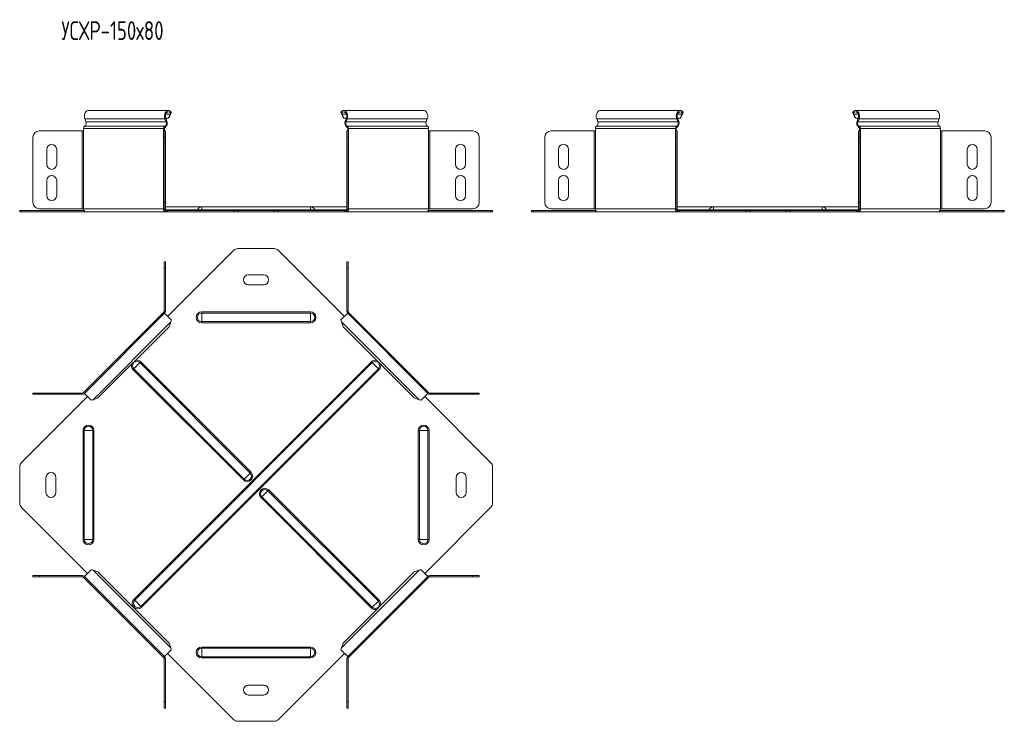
# Model space of a CAD drawing. Header units: millimetres. Extents: x -229 to 1462, y -7545 to 292.
# Tile 6 of 8: x -190 to 597, y -1309 to -748. Entities that reach past the tile are written whole.
import ezdxf

# ---------------------------------------------------------------- set-up
doc = ezdxf.new("R2010")
doc.units = ezdxf.units.MM
doc.styles.add('SLDTEXTSTYLE3', font='TXT', dxfattribs={"width": 0.7, "bigfont": 'bigfont'})

msp = doc.modelspace()

# ---------------------------------------------------------------- linework, layer by layer
at = {"color": 7, "linetype": 'Continuous', "lineweight": 15}
for p, q in [((-71.53, -820.54), (-135.56, -820.54)), ((-70.27, -823.39), (-71.65, -826.66)), ((-71.03, -826.19), (-71.65, -826.66)), ((-69.64, -822.92), (-71.03, -826.19)), ((-70.27, -823.39), (-69.64, -822.92)), ((-69.35, -821.77), (-69.83, -822.49)), ((66.39, -821.77), (66.87, -822.49)), ((67.31, -823.39), (66.68, -822.92)), ((68.07, -826.19), (66.68, -822.92)), ((68.69, -826.66), (67.31, -823.39)), ((68.69, -826.66), (68.07, -826.19)), ((132.6, -820.54), (68.57, -820.54)), ((337.69, -820.54), (273.65, -820.54)), ((337.57, -826.66), (338.95, -823.39)), ((337.57, -826.66), (338.19, -826.19)), ((338.19, -826.19), (339.58, -822.92)), ((338.95, -823.39), (339.58, -822.92)), ((339.87, -821.77), (339.38, -822.49)), ((475.61, -821.77), (476.09, -822.49)), ((476.52, -823.39), (475.9, -822.92)), ((477.28, -826.19), (475.9, -822.92)), ((477.91, -826.66), (476.52, -823.39)), ((477.91, -826.66), (477.28, -826.19)), ((541.82, -820.54), (477.79, -820.54)), ((-138.37, -827.16), (-137.47, -829.54)), ((-73.44, -829.54), (-74.34, -827.16)), ((-71.65, -826.66), (-73.73, -826.66)), ((-72.82, -829.07), (-73.71, -826.69)), ((70.76, -826.66), (68.69, -826.66)), ((70.75, -826.69), (69.86, -829.07)), ((71.38, -827.16), (70.48, -829.54)), ((134.51, -829.54), (135.41, -827.16)), ((271.75, -829.54), (270.85, -827.16)), ((334.88, -827.16), (335.78, -829.54)), ((335.49, -826.66), (337.57, -826.66)), ((335.5, -826.69), (336.4, -829.07)), ((479.98, -826.66), (477.91, -826.66)), ((479.97, -826.69), (479.07, -829.07)), ((480.6, -827.16), (479.7, -829.54)), ((543.73, -829.54), (544.63, -827.16)), ((-179.89, -894.04), (-179.89, -841.85)), ((-174.89, -836.85), (-140.51, -836.85)), ((-140.51, -836.85), (-139.45, -836.85)), ((-139.45, -834.85), (-139.45, -836.85)), ((-75.42, -836.85), (-75.42, -834.85)), ((-75.42, -836.85), (-74.98, -836.85)), ((-74.98, -841.85), (-74.98, -836.85)), ((-74.98, -836.85), (-73.98, -836.85)), ((-74.98, -841.85), (-74.98, -894.04)), ((-74.71, -836.85), (-74.71, -834.85)), ((-73.98, -836.85), (-73.98, -841.85)), ((-73.98, -841.85), (-73.98, -894.04)), ((71.02, -836.85), (72.02, -836.85)), ((71.02, -841.85), (71.02, -836.85)), ((71.02, -894.04), (71.02, -841.85)), ((71.75, -834.85), (71.75, -836.85)), ((72.02, -836.85), (72.02, -841.85)), ((72.02, -836.85), (72.46, -836.85)), ((72.02, -894.04), (72.02, -841.85)), ((72.46, -834.85), (72.46, -836.85)), ((136.49, -836.85), (136.49, -834.85)), ((136.49, -836.85), (137.55, -836.85)), ((137.55, -836.85), (171.93, -836.85)), ((176.93, -841.85), (176.93, -894.04)), ((229.33, -841.85), (229.33, -894.04)), ((268.71, -836.85), (234.33, -836.85)), ((269.77, -836.85), (268.71, -836.85)), ((269.77, -836.85), (269.77, -834.85)), ((333.8, -834.85), (333.8, -836.85)), ((334.24, -836.85), (333.8, -836.85)), ((335.24, -836.85), (334.24, -836.85)), ((334.24, -836.85), (334.24, -841.85)), ((334.24, -894.04), (334.24, -841.85)), ((334.51, -834.85), (334.51, -836.85)), ((335.24, -841.85), (335.24, -836.85)), ((335.24, -894.04), (335.24, -841.85)), ((480.24, -836.85), (481.24, -836.85)), ((480.24, -841.85), (480.24, -836.85)), ((480.24, -894.04), (480.24, -841.85)), ((480.97, -834.85), (480.97, -836.85)), ((481.24, -836.85), (481.24, -841.85)), ((481.24, -836.85), (481.68, -836.85)), ((481.24, -894.04), (481.24, -841.85)), ((481.68, -834.85), (481.68, -836.85)), ((545.71, -836.85), (545.71, -834.85)), ((545.71, -836.85), (546.77, -836.85)), ((546.77, -836.85), (581.15, -836.85)), ((586.15, -841.85), (586.15, -894.04)), ((-168.89, -851.54), (-168.89, -863.54)), ((-160.89, -863.54), (-160.89, -851.54)), ((157.93, -851.54), (157.93, -863.54)), ((165.93, -863.54), (165.93, -851.54)), ((240.33, -863.54), (240.33, -851.54)), ((248.33, -851.54), (248.33, -863.54)), ((567.15, -851.54), (567.15, -863.54)), ((575.15, -863.54), (575.15, -851.54)), ((-168.89, -876.54), (-168.89, -888.54)), ((-160.89, -888.54), (-160.89, -876.54)), ((157.93, -876.54), (157.93, -888.54)), ((165.93, -888.54), (165.93, -876.54)), ((240.33, -888.54), (240.33, -876.54)), ((248.33, -876.54), (248.33, -888.54)), ((567.15, -876.54), (567.15, -888.54)), ((575.15, -888.54), (575.15, -876.54)), ((-74.98, -899.04), (-74.98, -894.04)), ((-73.98, -894.04), (-73.98, -899.04)), ((71.02, -899.04), (71.02, -894.04)), ((72.02, -894.04), (72.02, -899.04)), ((334.24, -894.04), (334.24, -899.04)), ((335.24, -899.04), (335.24, -894.04)), ((480.24, -899.04), (480.24, -894.04)), ((481.24, -894.04), (481.24, -899.04)), ((-190.48, -901.54), (-190.48, -900.54)), ((-190.48, -900.54), (-189.02, -900.54)), ((-189.02, -901.54), (-190.48, -901.54)), ((-189.02, -900.54), (-139.1, -900.54)), ((-189.02, -901.54), (-137.68, -901.54)), ((-140.51, -899.04), (-174.89, -899.04)), ((-139.45, -899.04), (-140.51, -899.04)), ((-137.68, -901.54), (-73.65, -901.54)), ((-74.98, -899.04), (-75.42, -899.04)), ((-73.98, -899.04), (-74.98, -899.04)), ((-44.98, -897.54), (-73.98, -897.54)), ((-73.65, -900.54), (-72.24, -900.54)), ((-73.65, -901.54), (-72.24, -901.54)), ((-72.24, -900.54), (-72.24, -901.54)), ((-72.24, -900.54), (-19.49, -900.54)), ((-72.24, -901.54), (-19.49, -901.54)), ((42.02, -897.54), (-44.98, -897.54)), ((-19.49, -900.54), (-15.96, -900.54)), ((-15.96, -901.54), (-19.49, -901.54)), ((-15.96, -900.54), (13, -900.54)), ((-15.96, -901.54), (13, -901.54)), ((13, -900.54), (16.53, -900.54)), ((16.53, -901.54), (13, -901.54)), ((16.53, -900.54), (69.28, -900.54)), ((16.53, -901.54), (69.28, -901.54)), ((71.02, -897.54), (42.02, -897.54)), ((69.28, -900.54), (69.28, -901.54)), ((69.28, -900.54), (70.69, -900.54)), ((69.28, -901.54), (70.69, -901.54)), ((70.69, -901.54), (134.72, -901.54)), ((72.02, -899.04), (71.02, -899.04)), ((72.46, -899.04), (72.02, -899.04)), ((134.72, -901.54), (186.06, -901.54)), ((136.14, -900.54), (186.06, -900.54)), ((137.55, -899.04), (136.49, -899.04)), ((171.93, -899.04), (137.55, -899.04)), ((186.06, -900.54), (187.52, -900.54)), ((187.52, -901.54), (186.06, -901.54)), ((187.52, -900.54), (187.52, -901.54)), ((218.74, -900.54), (218.74, -901.54)), ((220.2, -900.54), (218.74, -900.54)), ((218.74, -901.54), (220.2, -901.54)), ((270.12, -900.54), (220.2, -900.54)), ((271.53, -901.54), (220.2, -901.54)), ((234.33, -899.04), (268.71, -899.04)), ((268.71, -899.04), (269.77, -899.04)), ((335.57, -901.54), (271.53, -901.54)), ((333.8, -899.04), (334.24, -899.04)), ((334.24, -899.04), (335.24, -899.04)), ((364.24, -897.54), (335.24, -897.54)), ((336.98, -900.54), (335.57, -900.54)), ((336.98, -901.54), (335.57, -901.54)), ((336.98, -900.54), (336.98, -901.54)), ((389.73, -900.54), (336.98, -900.54)), ((389.73, -901.54), (336.98, -901.54)), ((451.24, -897.54), (364.24, -897.54)), ((393.26, -900.54), (389.73, -900.54)), ((389.73, -901.54), (393.26, -901.54)), ((393.26, -900.54), (422.21, -900.54)), ((393.26, -901.54), (422.21, -901.54)), ((422.21, -900.54), (425.75, -900.54)), ((425.75, -901.54), (422.21, -901.54)), ((425.75, -900.54), (478.5, -900.54)), ((425.75, -901.54), (478.5, -901.54)), ((480.24, -897.54), (451.24, -897.54)), ((478.5, -900.54), (478.5, -901.54)), ((478.5, -900.54), (479.91, -900.54)), ((478.5, -901.54), (479.91, -901.54)), ((479.91, -901.54), (543.94, -901.54)), ((481.24, -899.04), (480.24, -899.04)), ((481.68, -899.04), (481.24, -899.04)), ((543.94, -901.54), (595.27, -901.54)), ((545.36, -900.54), (595.27, -900.54)), ((546.77, -899.04), (545.71, -899.04)), ((581.15, -899.04), (546.77, -899.04)), ((595.27, -900.54), (596.74, -900.54)), ((596.74, -901.54), (595.27, -901.54)), ((596.74, -900.54), (596.74, -901.54)), ((-72.24, -985.1), (-19.49, -932.35)), ((-15.96, -930.89), (13, -930.89)), ((16.53, -932.35), (69.28, -985.1)), ((-74.98, -941.48), (-74.98, -946.48)), ((-73.98, -941.48), (-74.98, -941.48)), ((-73.98, -946.48), (-73.98, -941.48)), ((72.02, -941.48), (71.02, -941.48)), ((71.02, -941.48), (71.02, -946.48)), ((72.02, -946.48), (72.02, -941.48)), ((-74.98, -980.86), (-74.98, -946.48)), ((-73.98, -980.86), (-73.98, -946.48)), ((4.52, -951.89), (-7.48, -951.89)), ((71.02, -946.48), (71.02, -980.86)), ((72.02, -946.48), (72.02, -980.86)), ((-7.48, -959.89), (4.52, -959.89)), ((-75.42, -981.92), (-139.45, -1045.95)), ((-74.71, -982.62), (-138.75, -1046.66)), ((-74.71, -982.62), (-75.42, -981.92)), ((-69.35, -987.99), (-74.71, -982.62)), ((71.75, -982.62), (66.39, -987.99)), ((72.46, -981.92), (71.54, -982.83)), ((135.78, -1046.66), (71.75, -982.62)), ((136.49, -1045.95), (72.46, -981.92)), ((-69.64, -989.53), (-71.03, -993.38)), ((68.07, -993.38), (66.68, -989.53)), ((-71.03, -993.38), (-127.99, -1050.34)), ((125.03, -1050.34), (68.07, -993.38)), ((-179.89, -1046.39), (-179.89, -1047.39)), ((-174.89, -1046.39), (-179.89, -1046.39)), ((-174.89, -1046.39), (-140.51, -1046.39)), ((-139.45, -1045.95), (-138.54, -1046.87)), ((-138.75, -1046.66), (-133.38, -1052.02)), ((130.42, -1052.02), (135.78, -1046.66)), ((135.78, -1046.66), (136.49, -1045.95)), ((137.55, -1046.39), (171.93, -1046.39)), ((176.93, -1046.39), (171.93, -1046.39)), ((176.93, -1047.39), (176.93, -1046.39)), ((-189.02, -1101.88), (-136.27, -1049.13)), ((-179.89, -1047.39), (-174.89, -1047.39)), ((-174.89, -1047.39), (-140.51, -1047.39)), ((-127.99, -1050.34), (-131.84, -1051.73)), ((128.88, -1051.73), (125.03, -1050.34)), ((133.31, -1049.13), (186.06, -1101.88)), ((137.55, -1047.39), (171.93, -1047.39)), ((171.93, -1047.39), (176.93, -1047.39)), ((-190.48, -1105.41), (-190.48, -1134.36)), ((187.52, -1134.36), (187.52, -1105.41)), ((-169.48, -1113.89), (-169.48, -1125.89)), ((-161.48, -1125.89), (-161.48, -1113.89)), ((158.52, -1113.89), (158.52, -1125.89)), ((166.52, -1125.89), (166.52, -1113.89)), ((-189.02, -1137.9), (-136.27, -1190.65)), ((133.31, -1190.65), (186.06, -1137.9)), ((-138.75, -1193.12), (-133.38, -1187.76)), ((-127.99, -1189.44), (-131.84, -1188.05)), ((128.88, -1188.05), (125.03, -1189.44)), ((130.42, -1187.76), (135.78, -1193.12)), ((-179.89, -1193.39), (-179.89, -1192.39)), ((-179.89, -1192.39), (-174.89, -1192.39)), ((-174.89, -1193.39), (-179.89, -1193.39)), ((-174.89, -1192.39), (-140.51, -1192.39)), ((-174.89, -1193.39), (-140.51, -1193.39)), ((-139.45, -1193.83), (-138.54, -1192.91)), ((-75.42, -1257.86), (-139.45, -1193.83)), ((-138.75, -1193.12), (-74.71, -1257.15)), ((-71.03, -1246.4), (-127.99, -1189.44)), ((125.03, -1189.44), (68.07, -1246.4)), ((71.75, -1257.15), (135.78, -1193.12)), ((136.49, -1193.83), (72.46, -1257.86)), ((135.78, -1193.12), (136.49, -1193.83)), ((137.55, -1192.39), (171.93, -1192.39)), ((137.55, -1193.39), (171.93, -1193.39)), ((171.93, -1192.39), (176.93, -1192.39)), ((176.93, -1193.39), (171.93, -1193.39)), ((176.93, -1192.39), (176.93, -1193.39)), ((-69.64, -1250.24), (-71.03, -1246.4)), ((68.07, -1246.4), (66.68, -1250.24)), ((-74.71, -1257.15), (-75.42, -1257.86)), ((-74.98, -1258.92), (-74.98, -1293.3)), ((-69.35, -1251.79), (-74.71, -1257.15)), ((-73.98, -1258.92), (-73.98, -1293.3)), ((-72.24, -1254.68), (-19.49, -1307.42)), ((16.53, -1307.42), (69.28, -1254.68)), ((71.75, -1257.15), (66.39, -1251.79)), ((71.02, -1293.3), (71.02, -1258.92)), ((72.46, -1257.86), (71.54, -1256.94)), ((72.02, -1293.3), (72.02, -1258.92)), ((4.52, -1279.89), (-7.48, -1279.89)), ((-7.48, -1287.89), (4.52, -1287.89)), ((-74.98, -1298.3), (-74.98, -1293.3)), ((-73.98, -1298.3), (-74.98, -1298.3)), ((-73.98, -1293.3), (-73.98, -1298.3)), ((71.02, -1298.3), (71.02, -1293.3)), ((72.02, -1298.3), (71.02, -1298.3)), ((72.02, -1293.3), (72.02, -1298.3)), ((-15.96, -1308.89), (13, -1308.89))]:
    msp.add_line(p, q, dxfattribs=at)
at = {"color": 7, "linetype": 'Continuous', "lineweight": 0}
for p, q in [((-70.27, -823.39), (-73.71, -823.39)), ((70.75, -823.39), (67.31, -823.39)), ((335.5, -823.39), (338.95, -823.39)), ((479.97, -823.39), (476.52, -823.39)), ((-74.5, -833.12), (-138.54, -833.12)), ((-74.34, -827.16), (-138.37, -827.16)), ((-73.44, -829.54), (-137.47, -829.54)), ((-74.5, -833.12), (-74.31, -834.08)), ((-74.34, -827.16), (-73.71, -826.69)), ((-73.44, -829.54), (-72.82, -829.07)), ((70.48, -829.54), (69.86, -829.07)), ((134.51, -829.54), (70.48, -829.54)), ((71.38, -827.16), (70.75, -826.69)), ((71.54, -833.12), (71.34, -834.08)), ((135.41, -827.16), (71.38, -827.16)), ((135.58, -833.12), (71.54, -833.12)), ((270.68, -833.12), (334.71, -833.12)), ((270.85, -827.16), (334.88, -827.16)), ((271.75, -829.54), (335.78, -829.54)), ((334.71, -833.12), (334.91, -834.08)), ((334.88, -827.16), (335.5, -826.69)), ((335.78, -829.54), (336.4, -829.07)), ((479.7, -829.54), (479.07, -829.07)), ((543.73, -829.54), (479.7, -829.54)), ((480.6, -827.16), (479.97, -826.69)), ((480.76, -833.12), (480.56, -834.08)), ((544.63, -827.16), (480.6, -827.16)), ((544.79, -833.12), (480.76, -833.12)), ((-140.51, -836.85), (-140.51, -899.04)), ((-75.42, -834.85), (-139.45, -834.85)), ((-139.45, -899.04), (-139.45, -836.85)), ((-75.42, -834.85), (-74.71, -834.85)), ((-75.42, -899.04), (-75.42, -836.85)), ((-73.98, -841.85), (-74.98, -841.85)), ((72.02, -841.85), (71.02, -841.85)), ((72.46, -834.85), (71.75, -834.85)), ((136.49, -834.85), (72.46, -834.85)), ((72.46, -899.04), (72.46, -836.85)), ((136.49, -899.04), (136.49, -836.85)), ((137.55, -899.04), (137.55, -836.85)), ((268.71, -899.04), (268.71, -836.85)), ((269.77, -834.85), (333.8, -834.85)), ((269.77, -899.04), (269.77, -836.85)), ((333.8, -834.85), (334.51, -834.85)), ((333.8, -899.04), (333.8, -836.85)), ((334.24, -841.85), (335.24, -841.85)), ((481.24, -841.85), (480.24, -841.85)), ((481.68, -834.85), (480.97, -834.85)), ((545.71, -834.85), (481.68, -834.85)), ((481.68, -899.04), (481.68, -836.85)), ((545.71, -899.04), (545.71, -836.85)), ((546.77, -899.04), (546.77, -836.85)), ((-74.98, -894.04), (-73.98, -894.04)), ((71.02, -894.04), (72.02, -894.04)), ((335.24, -894.04), (334.24, -894.04)), ((480.24, -894.04), (481.24, -894.04)), ((-189.02, -900.54), (-189.02, -901.54)), ((-75.42, -899.04), (-139.45, -899.04)), ((-74.52, -899.9), (-48.41, -899.9)), ((-73.65, -900.54), (-73.65, -901.54)), ((-48.41, -899.9), (-44.98, -899.9)), ((-44.98, -897.54), (-44.98, -899.9)), ((-44.98, -899.9), (-44.98, -900.54)), ((42.02, -899.9), (-44.98, -899.9)), ((-19.49, -901.54), (-19.49, -900.54)), ((-15.96, -900.54), (-15.96, -901.54)), ((13, -901.54), (13, -900.54)), ((16.53, -900.54), (16.53, -901.54)), ((42.02, -897.54), (42.02, -899.9)), ((42.02, -899.9), (42.02, -900.54)), ((45.45, -899.9), (42.02, -899.9)), ((45.45, -899.9), (71.56, -899.9)), ((70.69, -900.54), (70.69, -901.54)), ((136.49, -899.04), (72.46, -899.04)), ((186.06, -901.54), (186.06, -900.54)), ((220.2, -901.54), (220.2, -900.54)), ((269.77, -899.04), (333.8, -899.04)), ((360.8, -899.9), (334.7, -899.9)), ((335.57, -900.54), (335.57, -901.54)), ((360.8, -899.9), (364.24, -899.9)), ((364.24, -897.54), (364.24, -899.9)), ((364.24, -899.9), (364.24, -900.54)), ((451.24, -899.9), (364.24, -899.9)), ((389.73, -900.54), (389.73, -901.54)), ((393.26, -901.54), (393.26, -900.54)), ((422.21, -901.54), (422.21, -900.54)), ((425.75, -900.54), (425.75, -901.54)), ((451.24, -897.54), (451.24, -899.9)), ((451.24, -899.9), (451.24, -900.54)), ((454.67, -899.9), (451.24, -899.9)), ((480.78, -899.9), (454.67, -899.9)), ((479.91, -900.54), (479.91, -901.54)), ((545.71, -899.04), (481.68, -899.04)), ((595.27, -901.54), (595.27, -900.54)), ((-74.98, -946.48), (-73.98, -946.48)), ((71.02, -946.48), (72.02, -946.48)), ((-74.98, -980.86), (-73.98, -980.86)), ((-44.98, -982.46), (-44.98, -981.52)), ((-44.98, -981.52), (42.02, -981.52)), ((-44.98, -989.32), (-44.98, -982.46)), ((-44.98, -982.46), (42.02, -982.46)), ((42.02, -982.46), (42.02, -981.52)), ((42.02, -989.32), (42.02, -982.46)), ((72.02, -980.86), (71.02, -980.86)), ((-69.64, -989.53), (-131.84, -1051.73)), ((-44.98, -989.32), (42.02, -989.32)), ((-44.98, -990.26), (-44.98, -989.32)), ((-44.98, -990.26), (42.02, -990.26)), ((42.02, -990.26), (42.02, -989.32)), ((128.88, -1051.73), (66.68, -989.53)), ((-94.4, -1022.11), (-99.26, -1026.97)), ((-99.21, -1211.44), (90.78, -1021.45)), ((-98.55, -1212.1), (91.44, -1022.11)), ((-93.74, -1021.45), (-94.4, -1022.11)), ((-6.12, -1110.39), (-94.4, -1022.11)), ((-5.46, -1109.73), (-93.74, -1021.45)), ((91.44, -1022.11), (90.78, -1021.45)), ((96.3, -1026.97), (91.44, -1022.11)), ((-99.26, -1026.97), (-99.92, -1027.63)), ((-11.64, -1115.9), (-99.92, -1027.63)), ((-10.98, -1115.24), (-99.26, -1026.97)), ((-93.7, -1216.96), (96.3, -1026.97)), ((-93.04, -1217.62), (96.96, -1027.63)), ((96.96, -1027.63), (96.3, -1026.97)), ((-174.89, -1047.39), (-174.89, -1046.39)), ((-140.51, -1046.39), (-140.51, -1047.39)), ((137.55, -1046.39), (137.55, -1047.39)), ((171.93, -1046.39), (171.93, -1047.39)), ((-138.91, -1076.39), (-139.85, -1076.39)), ((-139.85, -1163.39), (-139.85, -1076.39)), ((-132.05, -1076.39), (-138.91, -1076.39)), ((-138.91, -1163.39), (-138.91, -1076.39)), ((-132.05, -1163.39), (-132.05, -1076.39)), ((-131.11, -1076.39), (-132.05, -1076.39)), ((-131.11, -1163.39), (-131.11, -1076.39)), ((128.15, -1076.39), (129.09, -1076.39)), ((128.15, -1076.39), (128.15, -1163.39)), ((129.09, -1076.39), (135.95, -1076.39)), ((129.09, -1076.39), (129.09, -1163.39)), ((135.95, -1076.39), (135.95, -1163.39)), ((135.95, -1076.39), (136.89, -1076.39)), ((136.89, -1076.39), (136.89, -1163.39)), ((-5.46, -1109.73), (-6.12, -1110.39)), ((-10.98, -1115.24), (-11.64, -1115.9)), ((-6.12, -1110.39), (-10.98, -1115.24)), ((3.16, -1129.39), (8.02, -1124.53)), ((8.02, -1124.53), (8.68, -1123.87)), ((8.02, -1124.53), (96.3, -1212.81)), ((8.68, -1123.87), (96.96, -1212.15)), ((2.5, -1130.05), (3.16, -1129.39)), ((2.5, -1130.05), (90.78, -1218.32)), ((3.16, -1129.39), (91.44, -1217.66)), ((-138.91, -1163.39), (-139.85, -1163.39)), ((-132.05, -1163.39), (-138.91, -1163.39)), ((-131.11, -1163.39), (-132.05, -1163.39)), ((128.15, -1163.39), (129.09, -1163.39)), ((129.09, -1163.39), (135.95, -1163.39)), ((135.95, -1163.39), (136.89, -1163.39)), ((-69.64, -1250.24), (-131.84, -1188.05)), ((128.88, -1188.05), (66.68, -1250.24)), ((-174.89, -1192.39), (-174.89, -1193.39)), ((-140.51, -1193.39), (-140.51, -1192.39)), ((137.55, -1193.39), (137.55, -1192.39)), ((171.93, -1193.39), (171.93, -1192.39)), ((-98.55, -1212.1), (-99.21, -1211.44)), ((-93.7, -1216.96), (-98.55, -1212.1)), ((96.3, -1212.81), (96.96, -1212.15)), ((-93.04, -1217.62), (-93.7, -1216.96)), ((90.78, -1218.32), (91.44, -1217.66)), ((91.44, -1217.66), (96.3, -1212.81)), ((-44.98, -1249.52), (-44.98, -1250.46)), ((42.02, -1249.52), (-44.98, -1249.52)), ((42.02, -1250.46), (-44.98, -1250.46)), ((-44.98, -1250.46), (-44.98, -1257.32)), ((42.02, -1249.52), (42.02, -1250.46)), ((42.02, -1250.46), (42.02, -1257.32)), ((-74.98, -1258.92), (-73.98, -1258.92)), ((42.02, -1257.32), (-44.98, -1257.32)), ((-44.98, -1257.32), (-44.98, -1258.26)), ((42.02, -1258.26), (-44.98, -1258.26)), ((42.02, -1257.32), (42.02, -1258.26)), ((72.02, -1258.92), (71.02, -1258.92)), ((-74.98, -1293.3), (-73.98, -1293.3)), ((71.02, -1293.3), (72.02, -1293.3))]:
    msp.add_line(p, q, dxfattribs=at)
at = {"color": 7, "linetype": 'Continuous', "lineweight": 15, "flags": 128}
for points in [[(-138.37, -827.16), (-138.68, -825.97), (-138.74, -824.71), (-138.55, -823.48), (-138.12, -822.37), (-137.5, -821.47), (-136.72, -820.85), (-135.85, -820.56), (-135.56, -820.54)], [(-69.35, -821.77), (-70.08, -821.04), (-70.92, -820.62), (-71.81, -820.56), (-72.68, -820.85), (-73.46, -821.47), (-74.09, -822.37), (-74.51, -823.48), (-74.7, -824.71), (-74.64, -825.97), (-74.34, -827.16)], [(-69.83, -822.49), (-70.56, -821.82), (-71.4, -821.55), (-72.26, -821.7), (-73.03, -822.26), (-73.62, -823.16), (-73.95, -824.3), (-73.98, -825.52), (-73.71, -826.69)], [(71.38, -827.16), (71.68, -825.97), (71.74, -824.71), (71.55, -823.48), (71.13, -822.37), (70.5, -821.47), (69.72, -820.85), (68.85, -820.56), (67.96, -820.62), (67.12, -821.04), (66.39, -821.77)], [(70.75, -826.69), (71.02, -825.52), (70.99, -824.3), (70.66, -823.16), (70.07, -822.26), (69.3, -821.7), (68.44, -821.55), (67.6, -821.82), (66.87, -822.49)], [(132.6, -820.54), (132.89, -820.56), (133.76, -820.85), (134.53, -821.47), (135.16, -822.37), (135.59, -823.48), (135.78, -824.71), (135.72, -825.97), (135.41, -827.16)], [(273.65, -820.54), (273.37, -820.56), (272.5, -820.85), (271.72, -821.47), (271.1, -822.37), (270.67, -823.48), (270.48, -824.71), (270.54, -825.97), (270.85, -827.16)], [(334.88, -827.16), (334.57, -825.97), (334.51, -824.71), (334.7, -823.48), (335.13, -822.37), (335.76, -821.47), (336.53, -820.85), (337.4, -820.56), (338.3, -820.62), (339.14, -821.04), (339.87, -821.77)], [(335.5, -826.69), (335.24, -825.52), (335.27, -824.3), (335.6, -823.16), (336.18, -822.26), (336.96, -821.7), (337.82, -821.55), (338.66, -821.82), (339.38, -822.49)], [(480.6, -827.16), (480.9, -825.97), (480.96, -824.71), (480.77, -823.48), (480.35, -822.37), (479.72, -821.47), (478.94, -820.85), (478.07, -820.56), (477.18, -820.62), (476.33, -821.04), (475.61, -821.77)], [(479.97, -826.69), (480.24, -825.52), (480.21, -824.3), (479.88, -823.16), (479.29, -822.26), (478.52, -821.7), (477.66, -821.55), (476.82, -821.82), (476.09, -822.49)], [(541.82, -820.54), (542.1, -820.56), (542.97, -820.85), (543.75, -821.47), (544.38, -822.37), (544.8, -823.48), (544.99, -824.71), (544.93, -825.97), (544.63, -827.16)]]:
    msp.add_lwpolyline(points, dxfattribs=at)
at = {"color": 7, "linetype": 'Continuous', "lineweight": 15}
for centre, radius, start, end in [((-137.63, -834.7), 1.82, 119.65294, 184.49289), ((-140.08, -830.71), 2.86, 302.66993, 24.19044), ((-73.6, -834.7), 1.82, 119.65294, 184.49289), ((-73.9, -834.78), 0.811, 119.65294, 184.49289), ((-76.05, -830.71), 2.86, 302.66993, 24.19044), ((-76.46, -830.71), 4, 302.66993, 24.19044), ((73.5, -830.71), 4, 155.80956, 237.33007), ((73.09, -830.71), 2.86, 155.80956, 237.33007), ((70.94, -834.78), 0.811, 355.50711, 60.34706), ((70.64, -834.7), 1.82, 355.50711, 60.34706), ((137.12, -830.71), 2.86, 155.80956, 237.33007), ((134.67, -834.7), 1.82, 355.50711, 60.34706), ((271.58, -834.7), 1.82, 119.65294, 184.49289), ((269.14, -830.71), 2.86, 302.66993, 24.19044), ((335.62, -834.7), 1.82, 119.65294, 184.49289), ((335.31, -834.78), 0.811, 119.65294, 184.49289), ((333.17, -830.71), 2.86, 302.66993, 24.19044), ((332.75, -830.71), 4, 302.66993, 24.19044), ((482.72, -830.71), 4, 155.80956, 237.33007), ((482.3, -830.71), 2.86, 155.80956, 237.33007), ((480.16, -834.78), 0.811, 355.50711, 60.34706), ((479.86, -834.7), 1.82, 355.50711, 60.34706), ((546.34, -830.71), 2.86, 155.80956, 237.33007), ((543.89, -834.7), 1.82, 355.50711, 60.34706), ((-174.89, -841.85), 5, 90, 180), ((171.93, -841.85), 5, 0, 90), ((234.33, -841.85), 5, 90, 180), ((581.15, -841.85), 5, 0, 90), ((-164.89, -851.54), 4, 0, 180), ((161.93, -851.54), 4, 0, 180), ((244.33, -851.54), 4, 0, 180), ((571.15, -851.54), 4, 0, 180), ((-164.89, -863.54), 4, 180, 0), ((161.93, -863.54), 4, 180, 0), ((244.33, -863.54), 4, 180, 0), ((571.15, -863.54), 4, 180, 0), ((-164.89, -876.54), 4, 360, 180), ((161.93, -876.54), 4, 0, 180), ((244.33, -876.54), 4, 0, 180), ((571.15, -876.54), 4, 0, 180), ((-164.89, -888.54), 4, 180, 360), ((161.93, -888.54), 4, 180, 360), ((244.33, -888.54), 4, 180, 0), ((571.15, -888.54), 4, 180, 0), ((-174.89, -894.04), 5, 180, 270), ((171.93, -894.04), 5, 270, 0), ((234.33, -894.04), 5, 180, 270), ((581.15, -894.04), 5, 270, 0), ((-139.85, -899.54), 1, 270, 309.75351), ((-137.24, -899.35), 2.23, 171.95053, 258.57825), ((-73.21, -899.35), 2.23, 171.95053, 258.57825), ((-73.39, -899.23), 1.34, 171.95053, 258.57825), ((-49.35, -899.54), 1, 270, 338.97733), ((-44.98, -901.22), 3.68, 90, 158.97733), ((42.02, -901.22), 3.68, 21.02267, 90), ((46.39, -899.54), 1, 201.02267, 270), ((70.25, -899.35), 2.23, 281.42175, 8.04947), ((70.43, -899.23), 1.34, 281.42175, 8.04947), ((134.28, -899.35), 2.23, 281.42175, 8.04947), ((136.89, -899.54), 1, 230.24649, 270), ((269.37, -899.54), 1, 270, 309.75351), ((271.98, -899.35), 2.23, 171.95053, 258.57825), ((336.01, -899.35), 2.23, 171.95053, 258.57825), ((335.83, -899.23), 1.34, 171.95053, 258.57825), ((359.87, -899.54), 1, 270, 338.97733), ((364.24, -901.22), 3.68, 90, 158.97733), ((451.24, -901.22), 3.68, 21.02267, 90), ((455.6, -899.54), 1, 201.02267, 270), ((479.64, -899.23), 1.34, 281.42175, 8.04947), ((479.47, -899.35), 2.23, 281.42175, 8.04947), ((543.5, -899.35), 2.23, 281.42175, 8.04947), ((546.1, -899.54), 1, 230.24649, 270), ((-15.96, -935.89), 5, 90, 135), ((13, -935.89), 5, 45, 90), ((-7.48, -955.89), 4, 90, 270), ((4.52, -955.89), 4, 270, 90), ((-76.48, -980.86), 1.5, 315, 0), ((-76.48, -980.86), 2.5, 315, 0), ((73.52, -980.86), 2.5, 180, 225), ((73.52, -980.86), 1.5, 180, 225), ((-140.51, -1044.89), 1.5, 270, 315), ((-140.51, -1044.89), 2.5, 270, 315), ((137.55, -1044.89), 2.5, 225, 270), ((137.55, -1044.89), 1.5, 225, 270), ((-185.48, -1105.41), 5, 135, 180), ((182.52, -1105.41), 5, 0, 45), ((-165.48, -1113.89), 4, 0, 180), ((162.52, -1113.89), 4, 0, 180), ((-165.48, -1125.89), 4, 180, 0), ((162.52, -1125.89), 4, 180, 0), ((-185.48, -1134.36), 5, 180, 225), ((182.52, -1134.36), 5, 315, 0), ((-140.51, -1194.89), 2.5, 45, 90), ((-140.51, -1194.89), 1.5, 45, 90), ((137.55, -1194.89), 2.5, 90, 135), ((137.55, -1194.89), 1.5, 90, 135), ((-76.48, -1258.92), 1.5, 360, 45), ((-76.48, -1258.92), 2.5, 360, 45), ((73.52, -1258.92), 2.5, 135, 180), ((73.52, -1258.92), 1.5, 135, 180), ((-7.48, -1283.89), 4, 90, 270), ((4.52, -1283.89), 4, 270, 90), ((-15.96, -1303.89), 5, 225, 270), ((13, -1303.89), 5, 270, 315)]:
    msp.add_arc(centre, radius, start, end, dxfattribs=at)
at = {"color": 7, "linetype": 'Continuous', "lineweight": 0}
for centre, radius, start, end in [((-44.98, -985.89), 4.37, 90, 270), ((-44.98, -985.89), 3.43, 90, 270), ((42.02, -985.89), 4.37, 270, 90), ((42.02, -985.89), 3.43, 270, 90), ((-96.83, -1024.54), 3.43, 45, 225), ((-96.83, -1024.54), 4.37, 45, 105.22049), ((93.87, -1024.54), 4.37, 74.85957, 135), ((93.87, -1024.54), 3.43, 315, 135), ((-96.83, -1024.54), 4.37, 164.77951, 225), ((93.87, -1024.54), 4.37, 315, 15.14043), ((-135.48, -1076.39), 4.37, 0, 180), ((-135.48, -1076.39), 3.43, 0, 180), ((132.52, -1076.39), 4.37, 0, 180), ((132.52, -1076.39), 3.43, 0, 180), ((-8.55, -1112.82), 4.37, 225, 45), ((-8.55, -1112.82), 3.43, 225, 45), ((5.59, -1126.96), 4.37, 45, 225), ((5.59, -1126.96), 3.43, 45, 225), ((-135.48, -1163.39), 4.37, 180, 0), ((-135.48, -1163.39), 3.43, 180, 0), ((132.52, -1163.39), 4.37, 180, 0), ((132.52, -1163.39), 3.43, 180, 0), ((-96.12, -1214.53), 4.37, 135, 315), ((-96.12, -1214.53), 3.43, 135, 315), ((93.87, -1215.24), 4.37, 344.77951, 45), ((93.87, -1215.24), 4.37, 225, 285.22049), ((93.87, -1215.24), 3.43, 225, 45), ((-44.98, -1253.89), 4.37, 90, 270), ((-44.98, -1253.89), 3.43, 90, 270), ((42.02, -1253.89), 4.37, 270, 90), ((42.02, -1253.89), 3.43, 270, 90)]:
    msp.add_arc(centre, radius, start, end, dxfattribs=at)
at = {"color": 7, "linetype": 'Continuous', "lineweight": 15}
for points in [[(-70.27, -823.39), (-70.09, -823.06), (-69.94, -822.75), (-69.83, -822.49)], [(-69.64, -822.92), (-69.5, -822.49), (-69.4, -822.1), (-69.35, -821.77)], [(66.39, -821.77), (66.44, -822.1), (66.54, -822.49), (66.68, -822.92)], [(66.87, -822.49), (66.98, -822.75), (67.13, -823.06), (67.31, -823.39)], [(338.95, -823.39), (339.13, -823.06), (339.27, -822.75), (339.38, -822.49)], [(339.87, -821.77), (339.81, -822.1), (339.72, -822.49), (339.58, -822.92)], [(475.61, -821.77), (475.66, -822.1), (475.76, -822.49), (475.9, -822.92)], [(476.09, -822.49), (476.2, -822.75), (476.34, -823.06), (476.52, -823.39)], [(-69.64, -989.53), (-69.5, -989.06), (-69.4, -988.55), (-69.35, -987.99)], [(66.39, -987.99), (66.44, -988.55), (66.54, -989.06), (66.68, -989.53)], [(-133.38, -1052.02), (-132.82, -1051.97), (-132.3, -1051.87), (-131.84, -1051.73)], [(128.88, -1051.73), (129.34, -1051.87), (129.86, -1051.97), (130.42, -1052.02)], [(-133.38, -1187.76), (-132.82, -1187.81), (-132.3, -1187.91), (-131.84, -1188.05)], [(128.88, -1188.05), (129.34, -1187.91), (129.86, -1187.81), (130.42, -1187.76)], [(-69.64, -1250.24), (-69.5, -1250.71), (-69.4, -1251.23), (-69.35, -1251.79)], [(66.39, -1251.79), (66.44, -1251.23), (66.54, -1250.71), (66.68, -1250.24)]]:
    msp.add_open_spline(points, degree=3, dxfattribs=at)

# ---------------------------------------------------------------- texts
at = {"color": 7, "linetype": 'Continuous', "lineweight": 0, "insert": (-157.15, -749.12), "char_height": 15, "attachment_point": 1, "style": 'SLDTEXTSTYLE3'}
msp.add_mtext('\\M+18454\\M+18452\\M+18456\\M+18451-150\\M+1848780', dxfattribs=at)

doc.saveas('drawing.dxf')
